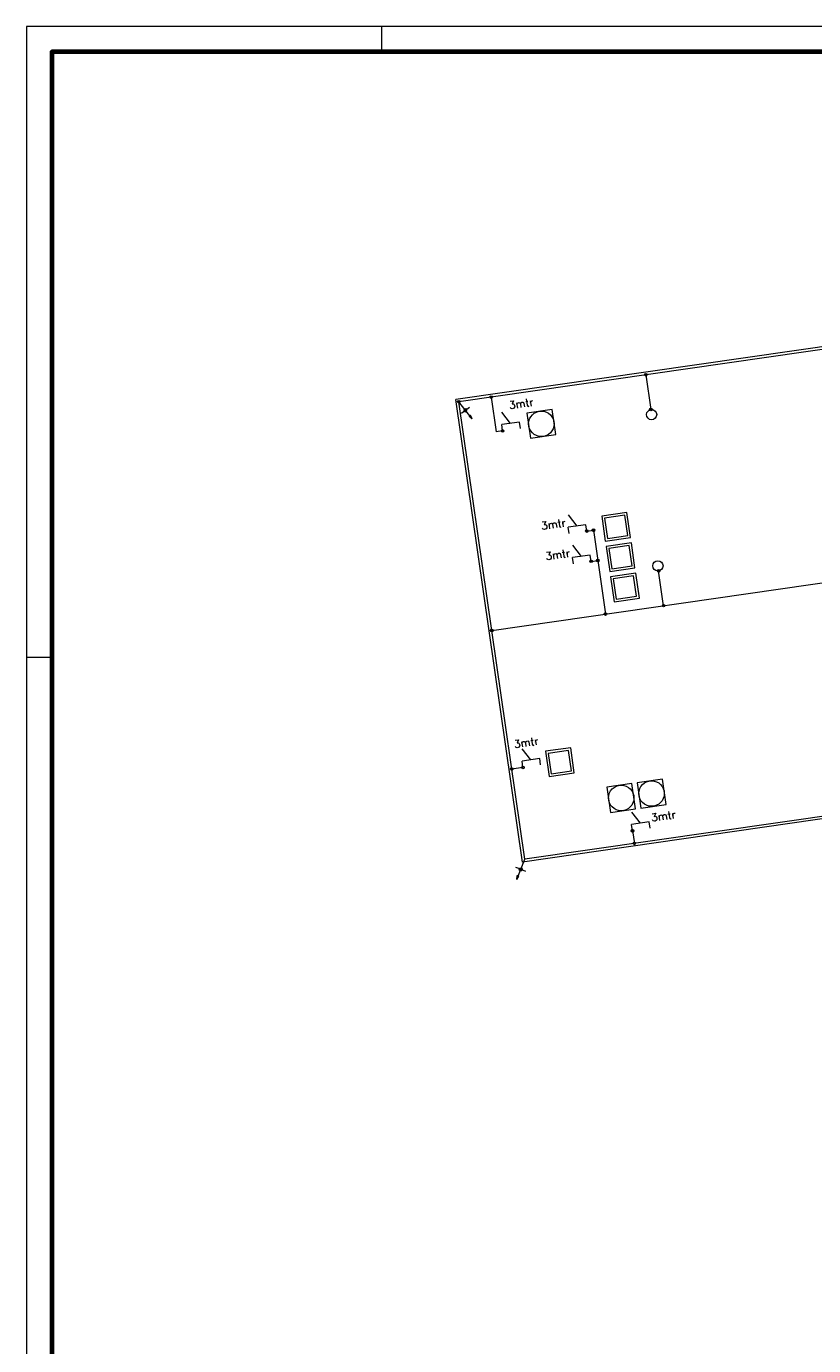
# Model space of a CAD drawing. Header units: millimetres. Extents: x -1609 to 2109, y 0 to 841.
# Tile 4 of 65: x -1609 to -1301, y 324 to 841. Entities that reach past the tile are written whole.
import ezdxf

# ---------------------------------------------------------------- set-up
doc = ezdxf.new("R2010")
doc.units = ezdxf.units.MM
for name, color, linetype, lineweight in [('a_Gebouw_0.20', 251, 'Continuous', 20), ('a_Tekst 25', 7, 'Continuous', 25), ('b_Al_50mm²', 10, 'Continuous', 18), ('b_Cu_50mm²', 10, 'Continuous', 18), ('b_Spits', 10, 'Continuous', 18), ('b_Verbinding', 10, 'Continuous', 18)]:
    doc.layers.add(name, color=color, linetype=linetype, lineweight=lineweight)
doc.layers.add('RVB_ALG_TEKENBLAD_ALGEMEEN', color=2, linetype='Continuous')
doc.styles.get("Standard").update_dxf_attribs({"font": 'txt.shx'})

# ---------------------------------------------------------------- blocks, each defined once
blk = doc.blocks.new('PIJL')
at = {"linetype": 'Continuous'}
for p, q in [((-425, -736), (0, 0)), ((-425, -736), (-380, -589)), ((-425, -736), (-320, -624)), ((-377, -597), (-414, -716)), ((-414, -716), (-328, -625)), ((-374, -605), (-402, -697)), ((-402, -697), (-337, -626)), ((-371, -612), (-391, -677)), ((-391, -677), (-345, -627)), ((-320, -624), (-380, -589)), ((-368, -620), (-379, -657)), ((-379, -657), (-353, -629)), ((-328, -625), (-377, -597)), ((-337, -626), (-374, -605)), ((-345, -627), (-371, -612)), ((-353, -629), (-368, -620)), ((-365, -627), (-368, -638)), ((-368, -638), (-361, -630)), ((-361, -630), (-365, -627))]:
    blk.add_line(p, q, dxfattribs=at)
blk = doc.blocks.new('LOSMEETKOPL')
at = {"color": 0, "linetype": 'Continuous'}
for p, q in [((0, 0), (-1, -1.73)), ((-0.5, 0.33), (-0.5, -0.33)), ((-0.3, 0.52), (-0.3, -0.52)), ((-0.1, 0.59), (-0.1, -0.59)), ((0, 0), (1, 1.73)), ((0.1, 0.59), (0.1, -0.59)), ((0.3, 0.52), (0.3, -0.52)), ((0.5, 0.33), (0.5, -0.33))]:
    blk.add_line(p, q, dxfattribs=at)
blk.add_circle((0, 0), 0.6, dxfattribs=at)
blk = doc.blocks.new('A$C617B9A07')
at = {"layer": 'b_Verbinding'}
blk.add_hatch(color=256, dxfattribs=at).paths.add_polyline_path([(48, 1, 1), (-52, 1, 1)])
at = {"layer": 'b_Verbinding', "linetype": 'Continuous'}
blk.add_circle((-2, 1), 50, dxfattribs=at)
blk = doc.blocks.new('*U10')
at = {"color": 1, "linetype": 'Continuous', "lineweight": 18}
blk.add_lwpolyline([(-1609, 0), (0, 0), (0, 841), (-1609, 841)], close=True, dxfattribs=at)
at = {"color": 1, "linetype": 'Continuous', "lineweight": 18, "flags": 128}
for points in [[(-1470, 841), (-1470, 831)], [(-1609, 594), (-1599, 594)]]:
    blk.add_lwpolyline(points, dxfattribs=at)
at = {"color": 5, "linetype": 'Continuous', "lineweight": 70}
blk.add_lwpolyline([(-1599, 10), (-10, 10), (-10, 831), (-1599, 831)], close=True, dxfattribs=at)

msp = doc.modelspace()

# ---------------------------------------------------------------- linework, layer by layer
at = {"layer": 'a_Gebouw_0.20'}
for p, q in [((-1045.04, 751.98), (-1440.94, 694.86)), ((-1414.81, 513.73), (-1440.94, 694.86)), ((-1266.34, 535.16), (-1414.81, 513.73))]:
    msp.add_line(p, q, dxfattribs=at)
for points in [[(-1411.69, 679.7), (-1401.8, 681.13), (-1403.23, 691.03), (-1413.12, 689.6)], [(-1382.43, 639.37), (-1372.54, 640.79), (-1373.97, 650.69), (-1383.86, 649.26)], [(-1381.59, 640.5), (-1373.67, 641.64), (-1374.81, 649.56), (-1382.73, 648.42)], [(-1380.72, 627.49), (-1370.82, 628.92), (-1372.25, 638.81), (-1382.15, 637.39)], [(-1379.87, 628.62), (-1371.96, 629.76), (-1373.1, 637.68), (-1381.02, 636.54)], [(-1379.01, 615.61), (-1369.11, 617.04), (-1370.54, 626.94), (-1380.44, 625.51)], [(-1378.16, 616.74), (-1370.24, 617.89), (-1371.38, 625.81), (-1379.3, 624.66)], [(-1404.45, 547.23), (-1394.56, 548.66), (-1395.98, 558.55), (-1405.88, 557.13)], [(-1403.61, 548.36), (-1395.69, 549.5), (-1396.83, 557.42), (-1404.75, 556.28)], [(-1380.46, 533.21), (-1370.56, 534.64), (-1371.99, 544.54), (-1381.88, 543.11)], [(-1368.58, 534.92), (-1358.68, 536.35), (-1360.11, 546.25), (-1370.01, 544.82)]]:
    msp.add_lwpolyline(points, close=True, dxfattribs=at)
for centre, radius in [((-1407.46, 685.36), 5), ((-1364.31, 688.96), 2), ((-1361.85, 629.77), 2), ((-1376.22, 538.87), 5), ((-1364.34, 540.59), 5)]:
    msp.add_circle(centre, radius, dxfattribs=at)
at = {"layer": 'b_Al_50mm²'}
for p, q in [((-1045.65, 750.88), (-1439.81, 694.01)), ((-1366.57, 704.58), (-1364.6, 690.94)), ((-1413.96, 514.87), (-1439.81, 694.01)), ((-1427.16, 695.84), (-1425.19, 682.2)), ((-1422.62, 682.57), (-1425.19, 682.2)), ((-1426.88, 604.44), (-1007.59, 664.94)), ((-1389.68, 643.37), (-1387.11, 643.74)), ((-1387.11, 643.74), (-1382.36, 610.86)), ((-1387.97, 631.5), (-1385.39, 631.87)), ((-1359.6, 614.15), (-1361.57, 627.79)), ((-1414.67, 550.81), (-1419.05, 550.17)), ((-1267.48, 536), (-1413.96, 514.87)), ((-1371.78, 525.98), (-1371.07, 521.06))]:
    msp.add_line(p, q, dxfattribs=at)
at = {"layer": 'b_Spits', "linetype": 'Continuous'}
for p, q in [((-1419.51, 685.55), (-1422.91, 689.87)), ((-1416.05, 686.05), (-1422.97, 685.05)), ((-1422.62, 682.57), (-1422.97, 685.05)), ((-1415.69, 683.57), (-1416.05, 686.05)), ((-1390.04, 645.85), (-1396.97, 644.85)), ((-1393.5, 645.35), (-1396.9, 649.67)), ((-1389.68, 643.37), (-1390.04, 645.85)), ((-1396.61, 642.37), (-1396.97, 644.85)), ((-1391.79, 633.47), (-1395.19, 637.79)), ((-1388.32, 633.97), (-1395.25, 632.97)), ((-1394.9, 630.5), (-1395.25, 632.97)), ((-1387.97, 631.5), (-1388.32, 633.97)), ((-1411.56, 553.78), (-1414.96, 558.1)), ((-1408.1, 554.28), (-1415.03, 553.28)), ((-1414.67, 550.81), (-1415.03, 553.28)), ((-1407.74, 551.81), (-1408.1, 554.28)), ((-1368.68, 528.95), (-1372.08, 533.27)), ((-1365.21, 529.45), (-1372.14, 528.45)), ((-1371.78, 525.98), (-1372.14, 528.45)), ((-1364.85, 526.97), (-1365.21, 529.45))]:
    msp.add_line(p, q, dxfattribs=at)
at = {"layer": 'b_Verbinding'}
for centre in [(-1366.57, 704.58), (-1439.81, 694.01), (-1427.16, 695.84), (-1364.6, 690.94), (-1422.62, 682.57), (-1389.68, 643.37), (-1387.11, 643.74), (-1387.97, 631.5), (-1385.39, 631.87), (-1361.57, 627.79), (-1382.36, 610.86), (-1359.6, 614.15), (-1426.88, 604.44), (-1419.05, 550.17), (-1414.67, 550.81), (-1371.78, 525.98), (-1371.07, 521.06)]:
    msp.add_circle(centre, 0.5, dxfattribs=at)

# ---------------------------------------------------------------- block references
at = {"layer": 'b_Cu_50mm²', "yscale": 0.009999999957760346, "zscale": 0.009999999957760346}
for p, xscale, rotation in [((-1439.81, 694.01), -0.009999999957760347, 8.209999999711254), ((-1413.96, 514.87), 0.009999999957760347, 8.210000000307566)]:
    msp.add_blockref('PIJL', p, dxfattribs=dict(at, xscale=xscale, rotation=rotation))
at = {"layer": 'b_Verbinding', "xscale": 0.009999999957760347, "yscale": 0.009999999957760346, "zscale": 0.009999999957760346}
for p in [(-1366.54, 704.57), (-1439.78, 694.01), (-1427.13, 695.83), (-1364.57, 690.94), (-1422.59, 682.57), (-1387.08, 643.74)]:
    msp.add_blockref('A$C617B9A07', p, dxfattribs=at)
at = {"layer": 'b_Verbinding', "xscale": -1, "zscale": 0.09999999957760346, "rotation": 278.2100000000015}
msp.add_blockref('LOSMEETKOPL', (-1437.18, 690.67), dxfattribs=at)
at = {"layer": 'b_Verbinding', "zscale": 0.09999999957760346, "rotation": 98.2100000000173}
msp.add_blockref('LOSMEETKOPL', (-1415.54, 510.92), dxfattribs=at)
at = {"layer": 'RVB_ALG_TEKENBLAD_ALGEMEEN', "transparency": 16777216}
msp.add_blockref('*U10', (0, 0), dxfattribs=at)

# ---------------------------------------------------------------- texts
at = {"layer": 'a_Tekst 25', "linetype": 'Continuous', "char_height": 3, "width": 20.5, "attachment_point": 3, "rotation": 8.21}
for insert in [(-1410.8, 695.46), (-1398.2, 648.21), (-1396.49, 636.33), (-1408.84, 562.74), (-1355.15, 533.97)]:
    msp.add_mtext('3mtr', dxfattribs=dict(at, insert=insert))

doc.saveas('drawing.dxf')
